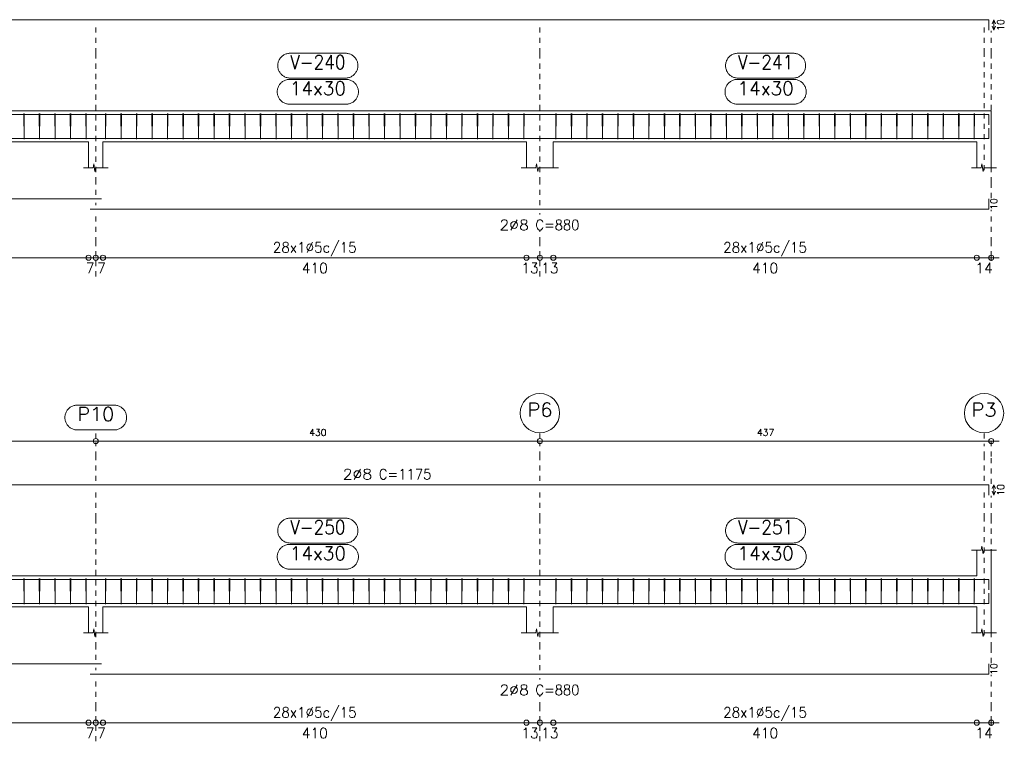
# Model space of a CAD drawing. Header units: millimetres. Extents: x -80 to 444, y 0 to 170.
# Tile 111 of 133: x 324 to 343, y 30 to 44. Entities that reach past the tile are written whole.
import ezdxf
from ezdxf.enums import TextEntityAlignment as Align

# ---------------------------------------------------------------- set-up
doc = ezdxf.new("R2010")
doc.units = ezdxf.units.MM
doc.linetypes.add('CYPE_PUNTO', pattern=[0.075, 0, -0.075])
for name, color, linetype, lineweight in [('ARM_COMPRIMENTOS', 3, 'Continuous', 0), ('ARM_DENTRO_VIGA', 4, 'Continuous', 15), ('ARM_ESTRIBOS', 3, 'Continuous', 0), ('ARM_TEXTOS', 3, 'Continuous', 0), ('COT_COTAS', 3, 'Continuous', 0), ('COT_EST', 3, 'Continuous', 0), ('COT_LIN_APOIOS', 2, 'CYPE_PUNTO', 0), ('COT_LIN_AUX_COTA', 2, 'CYPE_PUNTO', 0), ('REF_NOME', 3, 'Continuous', 0), ('REF_REFERENCIA', 3, 'Continuous', 0), ('SEC_CONTORNOS', 2, 'Continuous', 9), ('TEXTO_REF_NOME', 3, 'Continuous', 0), ('TEXTO_REF_REFERENCIA', 3, 'Continuous', 0), ('TXT_COMP', 3, 'Continuous', 0), ('TXT_EST', 3, 'Continuous', 0)]:
    doc.layers.add(name, color=color, linetype=linetype, lineweight=lineweight)
doc.styles.add('CYPETXT', font='romans', dxfattribs={"height": 0.2})

msp = doc.modelspace()

# ---------------------------------------------------------------- linework, layer by layer
at = {"layer": 'ARM_COMPRIMENTOS'}
for p, q in [((343.088, 44.4341), (343.058, 44.3591)), ((343.088, 44.4341), (343.118, 44.3591)), ((343.088, 44.4341), (343.088, 44.2341)), ((343.088, 44.2341), (343.058, 44.3091)), ((343.088, 44.2341), (343.118, 44.3091)), ((343.088, 35.4341), (343.058, 35.3591)), ((343.088, 35.2341), (343.058, 35.3091)), ((343.088, 35.4341), (343.118, 35.3591)), ((343.088, 35.4341), (343.088, 35.2341)), ((343.088, 35.2341), (343.118, 35.3091))]:
    msp.add_line(p, q, dxfattribs=at)
at = {"layer": 'ARM_DENTRO_VIGA'}
for points in [[(319.688, 44.4341), (342.988, 44.4341), (342.988, 44.2341)], [(319.688, 42.6026), (342.988, 42.6026), (342.988, 42.4026)], [(325.588, 42.1386), (342.988, 42.1386), (342.988, 42.3386)], [(308.408, 42.1386), (325.808, 42.1386)], [(308.408, 40.9685), (325.808, 40.9685)], [(325.588, 40.7685), (342.988, 40.7685), (342.988, 40.9685)], [(319.688, 35.4341), (342.988, 35.4341), (342.988, 35.2341)], [(319.688, 33.6026), (342.988, 33.6026), (342.988, 33.4026)], [(325.588, 33.1386), (342.988, 33.1386), (342.988, 33.3386)], [(308.408, 33.1386), (325.808, 33.1386)], [(308.408, 31.9685), (325.808, 31.9685)], [(325.588, 31.7685), (342.988, 31.7685), (342.988, 31.9685)]]:
    msp.add_lwpolyline(points, dxfattribs=at)
at = {"layer": 'ARM_ESTRIBOS'}
for points in [[(324.314, 42.5716), (324.314, 42.6206), (324.309, 42.1206), (324.304, 42.6206), (324.304, 42.5906), (324.304, 42.5416)], [(324.614, 42.5716), (324.614, 42.6206), (324.609, 42.1206), (324.604, 42.6206), (324.604, 42.5906), (324.604, 42.5416)], [(324.914, 42.5716), (324.914, 42.6206), (324.909, 42.1206), (324.904, 42.6206), (324.904, 42.5906), (324.904, 42.5416)], [(325.214, 42.5716), (325.214, 42.6206), (325.209, 42.1206), (325.204, 42.6206), (325.204, 42.5906), (325.204, 42.5416)], [(325.514, 42.5716), (325.514, 42.6206), (325.509, 42.1206), (325.504, 42.6206), (325.504, 42.5906), (325.504, 42.5416)], [(325.894, 42.5716), (325.894, 42.6206), (325.889, 42.1206), (325.884, 42.6206), (325.884, 42.5906), (325.884, 42.5416)], [(326.194, 42.5716), (326.194, 42.6206), (326.189, 42.1206), (326.184, 42.6206), (326.184, 42.5906), (326.184, 42.5416)], [(326.494, 42.5716), (326.494, 42.6206), (326.489, 42.1206), (326.484, 42.6206), (326.484, 42.5906), (326.484, 42.5416)], [(326.794, 42.5716), (326.794, 42.6206), (326.789, 42.1206), (326.784, 42.6206), (326.784, 42.5906), (326.784, 42.5416)], [(327.094, 42.5716), (327.094, 42.6206), (327.089, 42.1206), (327.084, 42.6206), (327.084, 42.5906), (327.084, 42.5416)], [(327.394, 42.5716), (327.394, 42.6206), (327.389, 42.1206), (327.384, 42.6206), (327.384, 42.5906), (327.384, 42.5416)], [(327.694, 42.5716), (327.694, 42.6206), (327.689, 42.1206), (327.684, 42.6206), (327.684, 42.5906), (327.684, 42.5416)], [(327.994, 42.5716), (327.994, 42.6206), (327.989, 42.1206), (327.984, 42.6206), (327.984, 42.5906), (327.984, 42.5416)], [(328.294, 42.5716), (328.294, 42.6206), (328.289, 42.1206), (328.284, 42.6206), (328.284, 42.5906), (328.284, 42.5416)], [(328.594, 42.5716), (328.594, 42.6206), (328.589, 42.1206), (328.584, 42.6206), (328.584, 42.5906), (328.584, 42.5416)], [(328.894, 42.5716), (328.894, 42.6206), (328.889, 42.1206), (328.884, 42.6206), (328.884, 42.5906), (328.884, 42.5416)], [(329.194, 42.5716), (329.194, 42.6206), (329.189, 42.1206), (329.184, 42.6206), (329.184, 42.5906), (329.184, 42.5416)], [(329.494, 42.5716), (329.494, 42.6206), (329.489, 42.1206), (329.484, 42.6206), (329.484, 42.5906), (329.484, 42.5416)], [(329.794, 42.5716), (329.794, 42.6206), (329.789, 42.1206), (329.784, 42.6206), (329.784, 42.5906), (329.784, 42.5416)], [(330.094, 42.5716), (330.094, 42.6206), (330.089, 42.1206), (330.084, 42.6206), (330.084, 42.5906), (330.084, 42.5416)], [(330.394, 42.5716), (330.394, 42.6206), (330.389, 42.1206), (330.384, 42.6206), (330.384, 42.5906), (330.384, 42.5416)], [(330.694, 42.5716), (330.694, 42.6206), (330.689, 42.1206), (330.684, 42.6206), (330.684, 42.5906), (330.684, 42.5416)], [(330.994, 42.5716), (330.994, 42.6206), (330.989, 42.1206), (330.984, 42.6206), (330.984, 42.5906), (330.984, 42.5416)], [(331.294, 42.5716), (331.294, 42.6206), (331.289, 42.1206), (331.284, 42.6206), (331.284, 42.5906), (331.284, 42.5416)], [(331.594, 42.5716), (331.594, 42.6206), (331.589, 42.1206), (331.584, 42.6206), (331.584, 42.5906), (331.584, 42.5416)], [(331.894, 42.5716), (331.894, 42.6206), (331.889, 42.1206), (331.884, 42.6206), (331.884, 42.5906), (331.884, 42.5416)], [(332.194, 42.5716), (332.194, 42.6206), (332.189, 42.1206), (332.184, 42.6206), (332.184, 42.5906), (332.184, 42.5416)], [(332.494, 42.5716), (332.494, 42.6206), (332.489, 42.1206), (332.484, 42.6206), (332.484, 42.5906), (332.484, 42.5416)], [(332.794, 42.5716), (332.794, 42.6206), (332.789, 42.1206), (332.784, 42.6206), (332.784, 42.5906), (332.784, 42.5416)], [(333.094, 42.5716), (333.094, 42.6206), (333.089, 42.1206), (333.084, 42.6206), (333.084, 42.5906), (333.084, 42.5416)], [(333.394, 42.5716), (333.394, 42.6206), (333.389, 42.1206), (333.384, 42.6206), (333.384, 42.5906), (333.384, 42.5416)], [(333.694, 42.5716), (333.694, 42.6206), (333.689, 42.1206), (333.684, 42.6206), (333.684, 42.5906), (333.684, 42.5416)], [(333.994, 42.5716), (333.994, 42.6206), (333.989, 42.1206), (333.984, 42.6206), (333.984, 42.5906), (333.984, 42.5416)], [(334.614, 42.5716), (334.614, 42.6206), (334.609, 42.1206), (334.604, 42.6206), (334.604, 42.5906), (334.604, 42.5416)], [(334.914, 42.5716), (334.914, 42.6206), (334.909, 42.1206), (334.904, 42.6206), (334.904, 42.5906), (334.904, 42.5416)], [(335.214, 42.5716), (335.214, 42.6206), (335.209, 42.1206), (335.204, 42.6206), (335.204, 42.5906), (335.204, 42.5416)], [(335.514, 42.5716), (335.514, 42.6206), (335.509, 42.1206), (335.504, 42.6206), (335.504, 42.5906), (335.504, 42.5416)], [(335.814, 42.5716), (335.814, 42.6206), (335.809, 42.1206), (335.804, 42.6206), (335.804, 42.5906), (335.804, 42.5416)], [(336.114, 42.5716), (336.114, 42.6206), (336.109, 42.1206), (336.104, 42.6206), (336.104, 42.5906), (336.104, 42.5416)], [(336.414, 42.5716), (336.414, 42.6206), (336.409, 42.1206), (336.404, 42.6206), (336.404, 42.5906), (336.404, 42.5416)], [(336.714, 42.5716), (336.714, 42.6206), (336.709, 42.1206), (336.704, 42.6206), (336.704, 42.5906), (336.704, 42.5416)], [(337.014, 42.5716), (337.014, 42.6206), (337.009, 42.1206), (337.004, 42.6206), (337.004, 42.5906), (337.004, 42.5416)], [(337.314, 42.5716), (337.314, 42.6206), (337.309, 42.1206), (337.304, 42.6206), (337.304, 42.5906), (337.304, 42.5416)], [(337.614, 42.5716), (337.614, 42.6206), (337.609, 42.1206), (337.604, 42.6206), (337.604, 42.5906), (337.604, 42.5416)], [(337.914, 42.5716), (337.914, 42.6206), (337.909, 42.1206), (337.904, 42.6206), (337.904, 42.5906), (337.904, 42.5416)], [(338.214, 42.5716), (338.214, 42.6206), (338.209, 42.1206), (338.204, 42.6206), (338.204, 42.5906), (338.204, 42.5416)], [(338.514, 42.5716), (338.514, 42.6206), (338.509, 42.1206), (338.504, 42.6206), (338.504, 42.5906), (338.504, 42.5416)], [(338.814, 42.5716), (338.814, 42.6206), (338.809, 42.1206), (338.804, 42.6206), (338.804, 42.5906), (338.804, 42.5416)], [(339.114, 42.5716), (339.114, 42.6206), (339.109, 42.1206), (339.104, 42.6206), (339.104, 42.5906), (339.104, 42.5416)], [(339.414, 42.5716), (339.414, 42.6206), (339.409, 42.1206), (339.404, 42.6206), (339.404, 42.5906), (339.404, 42.5416)], [(339.714, 42.5716), (339.714, 42.6206), (339.709, 42.1206), (339.704, 42.6206), (339.704, 42.5906), (339.704, 42.5416)], [(340.014, 42.5716), (340.014, 42.6206), (340.009, 42.1206), (340.004, 42.6206), (340.004, 42.5906), (340.004, 42.5416)], [(340.314, 42.5716), (340.314, 42.6206), (340.309, 42.1206), (340.304, 42.6206), (340.304, 42.5906), (340.304, 42.5416)], [(340.614, 42.5716), (340.614, 42.6206), (340.609, 42.1206), (340.604, 42.6206), (340.604, 42.5906), (340.604, 42.5416)], [(340.914, 42.5716), (340.914, 42.6206), (340.909, 42.1206), (340.904, 42.6206), (340.904, 42.5906), (340.904, 42.5416)], [(341.214, 42.5716), (341.214, 42.6206), (341.209, 42.1206), (341.204, 42.6206), (341.204, 42.5906), (341.204, 42.5416)], [(341.514, 42.5716), (341.514, 42.6206), (341.509, 42.1206), (341.504, 42.6206), (341.504, 42.5906), (341.504, 42.5416)], [(341.814, 42.5716), (341.814, 42.6206), (341.809, 42.1206), (341.804, 42.6206), (341.804, 42.5906), (341.804, 42.5416)], [(342.114, 42.5716), (342.114, 42.6206), (342.109, 42.1206), (342.104, 42.6206), (342.104, 42.5906), (342.104, 42.5416)], [(342.414, 42.5716), (342.414, 42.6206), (342.409, 42.1206), (342.404, 42.6206), (342.404, 42.5906), (342.404, 42.5416)], [(342.714, 42.5716), (342.714, 42.6206), (342.709, 42.1206), (342.704, 42.6206), (342.704, 42.5906), (342.704, 42.5416)], [(324.314, 33.5716), (324.314, 33.6206), (324.309, 33.1206), (324.304, 33.6206), (324.304, 33.5906), (324.304, 33.5416)], [(324.614, 33.5716), (324.614, 33.6206), (324.609, 33.1206), (324.604, 33.6206), (324.604, 33.5906), (324.604, 33.5416)], [(324.914, 33.5716), (324.914, 33.6206), (324.909, 33.1206), (324.904, 33.6206), (324.904, 33.5906), (324.904, 33.5416)], [(325.214, 33.5716), (325.214, 33.6206), (325.209, 33.1206), (325.204, 33.6206), (325.204, 33.5906), (325.204, 33.5416)], [(325.514, 33.5716), (325.514, 33.6206), (325.509, 33.1206), (325.504, 33.6206), (325.504, 33.5906), (325.504, 33.5416)], [(325.894, 33.5716), (325.894, 33.6206), (325.889, 33.1206), (325.884, 33.6206), (325.884, 33.5906), (325.884, 33.5416)], [(326.194, 33.5716), (326.194, 33.6206), (326.189, 33.1206), (326.184, 33.6206), (326.184, 33.5906), (326.184, 33.5416)], [(326.494, 33.5716), (326.494, 33.6206), (326.489, 33.1206), (326.484, 33.6206), (326.484, 33.5906), (326.484, 33.5416)], [(326.794, 33.5716), (326.794, 33.6206), (326.789, 33.1206), (326.784, 33.6206), (326.784, 33.5906), (326.784, 33.5416)], [(327.094, 33.5716), (327.094, 33.6206), (327.089, 33.1206), (327.084, 33.6206), (327.084, 33.5906), (327.084, 33.5416)], [(327.394, 33.5716), (327.394, 33.6206), (327.389, 33.1206), (327.384, 33.6206), (327.384, 33.5906), (327.384, 33.5416)], [(327.694, 33.5716), (327.694, 33.6206), (327.689, 33.1206), (327.684, 33.6206), (327.684, 33.5906), (327.684, 33.5416)], [(327.994, 33.5716), (327.994, 33.6206), (327.989, 33.1206), (327.984, 33.6206), (327.984, 33.5906), (327.984, 33.5416)], [(328.294, 33.5716), (328.294, 33.6206), (328.289, 33.1206), (328.284, 33.6206), (328.284, 33.5906), (328.284, 33.5416)], [(328.594, 33.5716), (328.594, 33.6206), (328.589, 33.1206), (328.584, 33.6206), (328.584, 33.5906), (328.584, 33.5416)], [(328.894, 33.5716), (328.894, 33.6206), (328.889, 33.1206), (328.884, 33.6206), (328.884, 33.5906), (328.884, 33.5416)], [(329.194, 33.5716), (329.194, 33.6206), (329.189, 33.1206), (329.184, 33.6206), (329.184, 33.5906), (329.184, 33.5416)], [(329.494, 33.5716), (329.494, 33.6206), (329.489, 33.1206), (329.484, 33.6206), (329.484, 33.5906), (329.484, 33.5416)], [(329.794, 33.5716), (329.794, 33.6206), (329.789, 33.1206), (329.784, 33.6206), (329.784, 33.5906), (329.784, 33.5416)], [(330.094, 33.5716), (330.094, 33.6206), (330.089, 33.1206), (330.084, 33.6206), (330.084, 33.5906), (330.084, 33.5416)], [(330.394, 33.5716), (330.394, 33.6206), (330.389, 33.1206), (330.384, 33.6206), (330.384, 33.5906), (330.384, 33.5416)], [(330.694, 33.5716), (330.694, 33.6206), (330.689, 33.1206), (330.684, 33.6206), (330.684, 33.5906), (330.684, 33.5416)], [(330.994, 33.5716), (330.994, 33.6206), (330.989, 33.1206), (330.984, 33.6206), (330.984, 33.5906), (330.984, 33.5416)], [(331.294, 33.5716), (331.294, 33.6206), (331.289, 33.1206), (331.284, 33.6206), (331.284, 33.5906), (331.284, 33.5416)], [(331.594, 33.5716), (331.594, 33.6206), (331.589, 33.1206), (331.584, 33.6206), (331.584, 33.5906), (331.584, 33.5416)], [(331.894, 33.5716), (331.894, 33.6206), (331.889, 33.1206), (331.884, 33.6206), (331.884, 33.5906), (331.884, 33.5416)], [(332.194, 33.5716), (332.194, 33.6206), (332.189, 33.1206), (332.184, 33.6206), (332.184, 33.5906), (332.184, 33.5416)], [(332.494, 33.5716), (332.494, 33.6206), (332.489, 33.1206), (332.484, 33.6206), (332.484, 33.5906), (332.484, 33.5416)], [(332.794, 33.5716), (332.794, 33.6206), (332.789, 33.1206), (332.784, 33.6206), (332.784, 33.5906), (332.784, 33.5416)], [(333.094, 33.5716), (333.094, 33.6206), (333.089, 33.1206), (333.084, 33.6206), (333.084, 33.5906), (333.084, 33.5416)], [(333.394, 33.5716), (333.394, 33.6206), (333.389, 33.1206), (333.384, 33.6206), (333.384, 33.5906), (333.384, 33.5416)], [(333.694, 33.5716), (333.694, 33.6206), (333.689, 33.1206), (333.684, 33.6206), (333.684, 33.5906), (333.684, 33.5416)], [(333.994, 33.5716), (333.994, 33.6206), (333.989, 33.1206), (333.984, 33.6206), (333.984, 33.5906), (333.984, 33.5416)], [(334.614, 33.5716), (334.614, 33.6206), (334.609, 33.1206), (334.604, 33.6206), (334.604, 33.5906), (334.604, 33.5416)], [(334.914, 33.5716), (334.914, 33.6206), (334.909, 33.1206), (334.904, 33.6206), (334.904, 33.5906), (334.904, 33.5416)], [(335.214, 33.5716), (335.214, 33.6206), (335.209, 33.1206), (335.204, 33.6206), (335.204, 33.5906), (335.204, 33.5416)], [(335.514, 33.5716), (335.514, 33.6206), (335.509, 33.1206), (335.504, 33.6206), (335.504, 33.5906), (335.504, 33.5416)], [(335.814, 33.5716), (335.814, 33.6206), (335.809, 33.1206), (335.804, 33.6206), (335.804, 33.5906), (335.804, 33.5416)], [(336.114, 33.5716), (336.114, 33.6206), (336.109, 33.1206), (336.104, 33.6206), (336.104, 33.5906), (336.104, 33.5416)], [(336.414, 33.5716), (336.414, 33.6206), (336.409, 33.1206), (336.404, 33.6206), (336.404, 33.5906), (336.404, 33.5416)], [(336.714, 33.5716), (336.714, 33.6206), (336.709, 33.1206), (336.704, 33.6206), (336.704, 33.5906), (336.704, 33.5416)], [(337.014, 33.5716), (337.014, 33.6206), (337.009, 33.1206), (337.004, 33.6206), (337.004, 33.5906), (337.004, 33.5416)], [(337.314, 33.5716), (337.314, 33.6206), (337.309, 33.1206), (337.304, 33.6206), (337.304, 33.5906), (337.304, 33.5416)], [(337.614, 33.5716), (337.614, 33.6206), (337.609, 33.1206), (337.604, 33.6206), (337.604, 33.5906), (337.604, 33.5416)], [(337.914, 33.5716), (337.914, 33.6206), (337.909, 33.1206), (337.904, 33.6206), (337.904, 33.5906), (337.904, 33.5416)], [(338.214, 33.5716), (338.214, 33.6206), (338.209, 33.1206), (338.204, 33.6206), (338.204, 33.5906), (338.204, 33.5416)], [(338.514, 33.5716), (338.514, 33.6206), (338.509, 33.1206), (338.504, 33.6206), (338.504, 33.5906), (338.504, 33.5416)], [(338.814, 33.5716), (338.814, 33.6206), (338.809, 33.1206), (338.804, 33.6206), (338.804, 33.5906), (338.804, 33.5416)], [(339.114, 33.5716), (339.114, 33.6206), (339.109, 33.1206), (339.104, 33.6206), (339.104, 33.5906), (339.104, 33.5416)], [(339.414, 33.5716), (339.414, 33.6206), (339.409, 33.1206), (339.404, 33.6206), (339.404, 33.5906), (339.404, 33.5416)], [(339.714, 33.5716), (339.714, 33.6206), (339.709, 33.1206), (339.704, 33.6206), (339.704, 33.5906), (339.704, 33.5416)], [(340.014, 33.5716), (340.014, 33.6206), (340.009, 33.1206), (340.004, 33.6206), (340.004, 33.5906), (340.004, 33.5416)], [(340.314, 33.5716), (340.314, 33.6206), (340.309, 33.1206), (340.304, 33.6206), (340.304, 33.5906), (340.304, 33.5416)], [(340.614, 33.5716), (340.614, 33.6206), (340.609, 33.1206), (340.604, 33.6206), (340.604, 33.5906), (340.604, 33.5416)], [(340.914, 33.5716), (340.914, 33.6206), (340.909, 33.1206), (340.904, 33.6206), (340.904, 33.5906), (340.904, 33.5416)], [(341.214, 33.5716), (341.214, 33.6206), (341.209, 33.1206), (341.204, 33.6206), (341.204, 33.5906), (341.204, 33.5416)], [(341.514, 33.5716), (341.514, 33.6206), (341.509, 33.1206), (341.504, 33.6206), (341.504, 33.5906), (341.504, 33.5416)], [(341.814, 33.5716), (341.814, 33.6206), (341.809, 33.1206), (341.804, 33.6206), (341.804, 33.5906), (341.804, 33.5416)], [(342.114, 33.5716), (342.114, 33.6206), (342.109, 33.1206), (342.104, 33.6206), (342.104, 33.5906), (342.104, 33.5416)], [(342.414, 33.5716), (342.414, 33.6206), (342.409, 33.1206), (342.404, 33.6206), (342.404, 33.5906), (342.404, 33.5416)], [(342.714, 33.5716), (342.714, 33.6206), (342.709, 33.1206), (342.704, 33.6206), (342.704, 33.5906), (342.704, 33.5416)]]:
    msp.add_lwpolyline(points, dxfattribs=at)
at = {"layer": 'COT_COTAS'}
msp.add_lwpolyline([(273.808, 36.2791), (282.698, 36.2791), (291.298, 36.2791), (299.898, 36.2791), (308.498, 36.2791), (317.098, 36.2791), (325.698, 36.2791), (334.298, 36.2791), (343.188, 36.2791)], dxfattribs=at)
for centre in [(325.698, 36.2791), (334.298, 36.2791), (343.038, 36.2791)]:
    msp.add_circle(centre, 0.05, dxfattribs=at)
at = {"layer": 'COT_EST'}
for points in [[(317.358, 39.8285), (325.558, 39.8285), (325.698, 39.8285), (325.838, 39.8285), (334.038, 39.8285), (334.298, 39.8285), (334.558, 39.8285), (342.758, 39.8285), (343.188, 39.8285)], [(317.358, 30.8285), (325.558, 30.8285), (325.698, 30.8285), (325.838, 30.8285), (334.038, 30.8285), (334.298, 30.8285), (334.558, 30.8285), (342.758, 30.8285), (343.188, 30.8285)]]:
    msp.add_lwpolyline(points, dxfattribs=at)
for centre in [(325.558, 39.8285), (325.698, 39.8285), (325.838, 39.8285), (334.038, 39.8285), (334.298, 39.8285), (334.558, 39.8285), (342.758, 39.8285), (343.038, 39.8285), (325.558, 30.8285), (325.698, 30.8285), (325.838, 30.8285), (334.038, 30.8285), (334.298, 30.8285), (334.558, 30.8285), (342.758, 30.8285), (343.038, 30.8285)]:
    msp.add_circle(centre, 0.05, dxfattribs=at)
at = {"layer": 'COT_LIN_APOIOS'}
for p, q in [((325.698, 40.8435), (325.698, 40.8935)), ((334.298, 40.6635), (334.298, 40.6935)), ((325.698, 39.4685), (325.698, 39.8035)), ((334.298, 39.4685), (334.298, 39.8035)), ((325.698, 31.8435), (325.698, 31.8935)), ((334.298, 31.6635), (334.298, 31.6935)), ((325.698, 30.4685), (325.698, 30.8035)), ((334.298, 30.4685), (334.298, 30.8035))]:
    msp.add_line(p, q, dxfattribs=at)
for points in [[(325.698, 41.0435), (325.698, 41.2868), (325.698, 43.7866), (325.698, 44.3591)], [(334.298, 40.8435), (334.298, 41.2868), (334.298, 43.7866), (334.298, 44.3591)], [(343.038, 40.9835), (343.038, 41.2868), (343.038, 43.7866), (343.038, 44.2191)], [(325.698, 39.8535), (325.698, 40.1285), (325.698, 40.6935)], [(343.038, 39.7685), (343.038, 39.8035), (343.038, 39.8535), (343.038, 40.1285), (343.038, 40.7535)], [(334.298, 39.8535), (334.298, 40.1285), (334.298, 40.3635)], [(325.698, 35.5091), (325.698, 35.9791), (325.698, 36.2541)], [(334.298, 35.5091), (334.298, 35.9791), (334.298, 36.2541)], [(343.038, 35.4491), (343.038, 35.9791), (343.038, 36.2541), (343.038, 36.2791)], [(325.698, 32.0435), (325.698, 32.2868), (325.698, 34.7866), (325.698, 35.3591)], [(334.298, 31.8435), (334.298, 32.2868), (334.298, 34.7866), (334.298, 35.3591)], [(343.038, 31.9835), (343.038, 32.2868), (343.038, 34.7866), (343.038, 35.2191)], [(325.698, 30.8535), (325.698, 31.1285), (325.698, 31.6935)], [(343.038, 30.7685), (343.038, 30.8035), (343.038, 30.8535), (343.038, 31.1285), (343.038, 31.7535)], [(334.298, 30.8535), (334.298, 31.1285), (334.298, 31.3635)]]:
    msp.add_lwpolyline(points, dxfattribs=at)
at = {"layer": 'COT_LIN_AUX_COTA'}
for p, q in [((325.698, 36.3291), (325.698, 36.4953)), ((334.298, 36.3291), (334.298, 36.4391)), ((342.898, 36.3291), (342.898, 36.4391))]:
    msp.add_line(p, q, dxfattribs=at)
for points in [[(342.898, 41.5206), (342.898, 43.7866), (342.898, 44.3591)], [(342.898, 35.5091), (342.898, 35.9791), (342.898, 36.2291)], [(342.898, 32.5206), (342.898, 34.7866), (342.898, 35.3591)]]:
    msp.add_lwpolyline(points, dxfattribs=at)
at = {"layer": 'REF_NOME'}
for points in [[(330.534, 43.7866), (330.55, 43.7861), (330.566, 43.7845), (330.5818, 43.7818), (330.5974, 43.7781), (330.6127, 43.7733), (330.6277, 43.7676), (330.6422, 43.7608), (330.6563, 43.7531), (330.6698, 43.7445), (330.6827, 43.7349), (330.695, 43.7246), (330.7065, 43.7134), (330.7173, 43.7015), (330.7272, 43.689), (330.7363, 43.6757), (330.7445, 43.6619), (330.7517, 43.6476), (330.758, 43.6329), (330.7632, 43.6177), (330.7675, 43.6022), (330.7707, 43.5865), (330.7728, 43.5706), (330.7739, 43.5546), (330.7739, 43.5386), (330.7728, 43.5226), (330.7707, 43.5067), (330.7675, 43.491), (330.7632, 43.4755), (330.758, 43.4603), (330.7517, 43.4456), (330.7445, 43.4313), (330.7363, 43.4175), (330.7272, 43.4042), (330.7173, 43.3916), (330.7065, 43.3798), (330.695, 43.3686), (330.6827, 43.3582), (330.6698, 43.3487), (330.6563, 43.3401), (330.6422, 43.3324), (330.6277, 43.3256), (330.6127, 43.3199), (330.5974, 43.3151), (330.5818, 43.3114), (330.566, 43.3087), (330.55, 43.3071), (330.534, 43.3066), (329.462, 43.3066), (329.446, 43.3071), (329.43, 43.3087), (329.4142, 43.3114), (329.3986, 43.3151), (329.3833, 43.3199), (329.3683, 43.3256), (329.3538, 43.3324), (329.3397, 43.3401), (329.3262, 43.3487), (329.3133, 43.3582), (329.301, 43.3686), (329.2895, 43.3798), (329.2787, 43.3916), (329.2688, 43.4042), (329.2597, 43.4175), (329.2515, 43.4313), (329.2443, 43.4456), (329.238, 43.4603), (329.2328, 43.4755), (329.2285, 43.491), (329.2253, 43.5067), (329.2232, 43.5226), (329.2221, 43.5386), (329.2221, 43.5546), (329.2232, 43.5706), (329.2253, 43.5865), (329.2285, 43.6022), (329.2328, 43.6177), (329.238, 43.6329), (329.2443, 43.6476), (329.2515, 43.6619), (329.2597, 43.6757), (329.2688, 43.689), (329.2787, 43.7015), (329.2895, 43.7134), (329.301, 43.7246), (329.3133, 43.7349), (329.3262, 43.7445), (329.3397, 43.7531), (329.3538, 43.7608), (329.3683, 43.7676), (329.3833, 43.7733), (329.3986, 43.7781), (329.4142, 43.7818), (329.43, 43.7845), (329.446, 43.7861), (329.462, 43.7866), (330.534, 43.7866)], [(339.204, 43.7866), (339.22, 43.7861), (339.236, 43.7845), (339.2518, 43.7818), (339.2674, 43.7781), (339.2827, 43.7733), (339.2977, 43.7676), (339.3122, 43.7608), (339.3263, 43.7531), (339.3398, 43.7445), (339.3527, 43.7349), (339.365, 43.7246), (339.3765, 43.7134), (339.3873, 43.7015), (339.3972, 43.689), (339.4063, 43.6757), (339.4145, 43.6619), (339.4217, 43.6476), (339.428, 43.6329), (339.4332, 43.6177), (339.4375, 43.6022), (339.4407, 43.5865), (339.4428, 43.5706), (339.4439, 43.5546), (339.4439, 43.5386), (339.4428, 43.5226), (339.4407, 43.5067), (339.4375, 43.491), (339.4332, 43.4755), (339.428, 43.4603), (339.4217, 43.4456), (339.4145, 43.4313), (339.4063, 43.4175), (339.3972, 43.4042), (339.3873, 43.3916), (339.3765, 43.3798), (339.365, 43.3686), (339.3527, 43.3582), (339.3398, 43.3487), (339.3263, 43.3401), (339.3122, 43.3324), (339.2977, 43.3256), (339.2827, 43.3199), (339.2674, 43.3151), (339.2518, 43.3114), (339.236, 43.3087), (339.22, 43.3071), (339.204, 43.3066), (338.132, 43.3066), (338.116, 43.3071), (338.1, 43.3087), (338.0842, 43.3114), (338.0686, 43.3151), (338.0533, 43.3199), (338.0383, 43.3256), (338.0238, 43.3324), (338.0097, 43.3401), (337.9962, 43.3487), (337.9833, 43.3582), (337.971, 43.3686), (337.9595, 43.3798), (337.9487, 43.3916), (337.9388, 43.4042), (337.9297, 43.4175), (337.9215, 43.4313), (337.9143, 43.4456), (337.908, 43.4603), (337.9028, 43.4755), (337.8985, 43.491), (337.8953, 43.5067), (337.8932, 43.5226), (337.8921, 43.5386), (337.8921, 43.5546), (337.8932, 43.5706), (337.8953, 43.5865), (337.8985, 43.6022), (337.9028, 43.6177), (337.908, 43.6329), (337.9143, 43.6476), (337.9215, 43.6619), (337.9297, 43.6757), (337.9388, 43.689), (337.9487, 43.7015), (337.9595, 43.7134), (337.971, 43.7246), (337.9833, 43.7349), (337.9962, 43.7445), (338.0097, 43.7531), (338.0238, 43.7608), (338.0383, 43.7676), (338.0533, 43.7733), (338.0686, 43.7781), (338.0842, 43.7818), (338.1, 43.7845), (338.116, 43.7861), (338.132, 43.7866), (339.204, 43.7866)], [(330.544, 43.2806), (330.56, 43.2801), (330.576, 43.2785), (330.5918, 43.2758), (330.6074, 43.2721), (330.6227, 43.2673), (330.6377, 43.2616), (330.6522, 43.2548), (330.6663, 43.2471), (330.6798, 43.2385), (330.6927, 43.2289), (330.705, 43.2186), (330.7165, 43.2074), (330.7273, 43.1955), (330.7372, 43.183), (330.7463, 43.1697), (330.7545, 43.1559), (330.7617, 43.1416), (330.768, 43.1269), (330.7732, 43.1117), (330.7775, 43.0962), (330.7807, 43.0805), (330.7828, 43.0646), (330.7839, 43.0486), (330.7839, 43.0326), (330.7828, 43.0166), (330.7807, 43.0007), (330.7775, 42.985), (330.7732, 42.9695), (330.768, 42.9543), (330.7617, 42.9396), (330.7545, 42.9253), (330.7463, 42.9115), (330.7372, 42.8982), (330.7273, 42.8856), (330.7165, 42.8738), (330.705, 42.8626), (330.6927, 42.8522), (330.6798, 42.8427), (330.6663, 42.8341), (330.6522, 42.8264), (330.6377, 42.8196), (330.6227, 42.8139), (330.6074, 42.8091), (330.5918, 42.8054), (330.576, 42.8027), (330.56, 42.8011), (330.544, 42.8006), (329.452, 42.8006), (329.436, 42.8011), (329.42, 42.8027), (329.4042, 42.8054), (329.3886, 42.8091), (329.3733, 42.8139), (329.3583, 42.8196), (329.3438, 42.8264), (329.3297, 42.8341), (329.3162, 42.8427), (329.3033, 42.8522), (329.291, 42.8626), (329.2795, 42.8738), (329.2687, 42.8856), (329.2588, 42.8982), (329.2497, 42.9115), (329.2415, 42.9253), (329.2343, 42.9396), (329.228, 42.9543), (329.2228, 42.9695), (329.2185, 42.985), (329.2153, 43.0007), (329.2132, 43.0166), (329.2121, 43.0326), (329.2121, 43.0486), (329.2132, 43.0646), (329.2153, 43.0805), (329.2185, 43.0962), (329.2228, 43.1117), (329.228, 43.1269), (329.2343, 43.1416), (329.2415, 43.1559), (329.2497, 43.1697), (329.2588, 43.183), (329.2687, 43.1955), (329.2795, 43.2074), (329.291, 43.2186), (329.3033, 43.2289), (329.3162, 43.2385), (329.3297, 43.2471), (329.3438, 43.2548), (329.3583, 43.2616), (329.3733, 43.2673), (329.3886, 43.2721), (329.4042, 43.2758), (329.42, 43.2785), (329.436, 43.2801), (329.452, 43.2806), (330.544, 43.2806)], [(339.214, 43.2806), (339.23, 43.2801), (339.246, 43.2785), (339.2618, 43.2758), (339.2774, 43.2721), (339.2927, 43.2673), (339.3077, 43.2616), (339.3222, 43.2548), (339.3363, 43.2471), (339.3498, 43.2385), (339.3627, 43.2289), (339.375, 43.2186), (339.3865, 43.2074), (339.3973, 43.1955), (339.4072, 43.183), (339.4163, 43.1697), (339.4245, 43.1559), (339.4317, 43.1416), (339.438, 43.1269), (339.4432, 43.1117), (339.4475, 43.0962), (339.4507, 43.0805), (339.4528, 43.0646), (339.4539, 43.0486), (339.4539, 43.0326), (339.4528, 43.0166), (339.4507, 43.0007), (339.4475, 42.985), (339.4432, 42.9695), (339.438, 42.9543), (339.4317, 42.9396), (339.4245, 42.9253), (339.4163, 42.9115), (339.4072, 42.8982), (339.3973, 42.8856), (339.3865, 42.8738), (339.375, 42.8626), (339.3627, 42.8522), (339.3498, 42.8427), (339.3363, 42.8341), (339.3222, 42.8264), (339.3077, 42.8196), (339.2927, 42.8139), (339.2774, 42.8091), (339.2618, 42.8054), (339.246, 42.8027), (339.23, 42.8011), (339.214, 42.8006), (338.122, 42.8006), (338.106, 42.8011), (338.09, 42.8027), (338.0742, 42.8054), (338.0586, 42.8091), (338.0433, 42.8139), (338.0283, 42.8196), (338.0138, 42.8264), (337.9997, 42.8341), (337.9862, 42.8427), (337.9733, 42.8522), (337.961, 42.8626), (337.9495, 42.8738), (337.9387, 42.8856), (337.9288, 42.8982), (337.9197, 42.9115), (337.9115, 42.9253), (337.9043, 42.9396), (337.898, 42.9543), (337.8928, 42.9695), (337.8885, 42.985), (337.8853, 43.0007), (337.8832, 43.0166), (337.8821, 43.0326), (337.8821, 43.0486), (337.8832, 43.0646), (337.8853, 43.0805), (337.8885, 43.0962), (337.8928, 43.1117), (337.898, 43.1269), (337.9043, 43.1416), (337.9115, 43.1559), (337.9197, 43.1697), (337.9288, 43.183), (337.9387, 43.1955), (337.9495, 43.2074), (337.961, 43.2186), (337.9733, 43.2289), (337.9862, 43.2385), (337.9997, 43.2471), (338.0138, 43.2548), (338.0283, 43.2616), (338.0433, 43.2673), (338.0586, 43.2721), (338.0742, 43.2758), (338.09, 43.2785), (338.106, 43.2801), (338.122, 43.2806), (339.214, 43.2806)], [(330.534, 34.7866), (330.55, 34.7861), (330.566, 34.7845), (330.5818, 34.7818), (330.5974, 34.7781), (330.6127, 34.7733), (330.6277, 34.7676), (330.6422, 34.7608), (330.6563, 34.7531), (330.6698, 34.7445), (330.6827, 34.7349), (330.695, 34.7246), (330.7065, 34.7134), (330.7173, 34.7015), (330.7272, 34.689), (330.7363, 34.6757), (330.7445, 34.6619), (330.7517, 34.6476), (330.758, 34.6329), (330.7632, 34.6177), (330.7675, 34.6022), (330.7707, 34.5865), (330.7728, 34.5706), (330.7739, 34.5546), (330.7739, 34.5386), (330.7728, 34.5226), (330.7707, 34.5067), (330.7675, 34.491), (330.7632, 34.4755), (330.758, 34.4603), (330.7517, 34.4456), (330.7445, 34.4313), (330.7363, 34.4175), (330.7272, 34.4042), (330.7173, 34.3916), (330.7065, 34.3798), (330.695, 34.3686), (330.6827, 34.3582), (330.6698, 34.3487), (330.6563, 34.3401), (330.6422, 34.3324), (330.6277, 34.3256), (330.6127, 34.3199), (330.5974, 34.3151), (330.5818, 34.3114), (330.566, 34.3087), (330.55, 34.3071), (330.534, 34.3066), (329.462, 34.3066), (329.446, 34.3071), (329.43, 34.3087), (329.4142, 34.3114), (329.3986, 34.3151), (329.3833, 34.3199), (329.3683, 34.3256), (329.3538, 34.3324), (329.3397, 34.3401), (329.3262, 34.3487), (329.3133, 34.3582), (329.301, 34.3686), (329.2895, 34.3798), (329.2787, 34.3916), (329.2688, 34.4042), (329.2597, 34.4175), (329.2515, 34.4313), (329.2443, 34.4456), (329.238, 34.4603), (329.2328, 34.4755), (329.2285, 34.491), (329.2253, 34.5067), (329.2232, 34.5226), (329.2221, 34.5386), (329.2221, 34.5546), (329.2232, 34.5706), (329.2253, 34.5865), (329.2285, 34.6022), (329.2328, 34.6177), (329.238, 34.6329), (329.2443, 34.6476), (329.2515, 34.6619), (329.2597, 34.6757), (329.2688, 34.689), (329.2787, 34.7015), (329.2895, 34.7134), (329.301, 34.7246), (329.3133, 34.7349), (329.3262, 34.7445), (329.3397, 34.7531), (329.3538, 34.7608), (329.3683, 34.7676), (329.3833, 34.7733), (329.3986, 34.7781), (329.4142, 34.7818), (329.43, 34.7845), (329.446, 34.7861), (329.462, 34.7866), (330.534, 34.7866)], [(339.204, 34.7866), (339.22, 34.7861), (339.236, 34.7845), (339.2518, 34.7818), (339.2674, 34.7781), (339.2827, 34.7733), (339.2977, 34.7676), (339.3122, 34.7608), (339.3263, 34.7531), (339.3398, 34.7445), (339.3527, 34.7349), (339.365, 34.7246), (339.3765, 34.7134), (339.3873, 34.7015), (339.3972, 34.689), (339.4063, 34.6757), (339.4145, 34.6619), (339.4217, 34.6476), (339.428, 34.6329), (339.4332, 34.6177), (339.4375, 34.6022), (339.4407, 34.5865), (339.4428, 34.5706), (339.4439, 34.5546), (339.4439, 34.5386), (339.4428, 34.5226), (339.4407, 34.5067), (339.4375, 34.491), (339.4332, 34.4755), (339.428, 34.4603), (339.4217, 34.4456), (339.4145, 34.4313), (339.4063, 34.4175), (339.3972, 34.4042), (339.3873, 34.3916), (339.3765, 34.3798), (339.365, 34.3686), (339.3527, 34.3582), (339.3398, 34.3487), (339.3263, 34.3401), (339.3122, 34.3324), (339.2977, 34.3256), (339.2827, 34.3199), (339.2674, 34.3151), (339.2518, 34.3114), (339.236, 34.3087), (339.22, 34.3071), (339.204, 34.3066), (338.132, 34.3066), (338.116, 34.3071), (338.1, 34.3087), (338.0842, 34.3114), (338.0686, 34.3151), (338.0533, 34.3199), (338.0383, 34.3256), (338.0238, 34.3324), (338.0097, 34.3401), (337.9962, 34.3487), (337.9833, 34.3582), (337.971, 34.3686), (337.9595, 34.3798), (337.9487, 34.3916), (337.9388, 34.4042), (337.9297, 34.4175), (337.9215, 34.4313), (337.9143, 34.4456), (337.908, 34.4603), (337.9028, 34.4755), (337.8985, 34.491), (337.8953, 34.5067), (337.8932, 34.5226), (337.8921, 34.5386), (337.8921, 34.5546), (337.8932, 34.5706), (337.8953, 34.5865), (337.8985, 34.6022), (337.9028, 34.6177), (337.908, 34.6329), (337.9143, 34.6476), (337.9215, 34.6619), (337.9297, 34.6757), (337.9388, 34.689), (337.9487, 34.7015), (337.9595, 34.7134), (337.971, 34.7246), (337.9833, 34.7349), (337.9962, 34.7445), (338.0097, 34.7531), (338.0238, 34.7608), (338.0383, 34.7676), (338.0533, 34.7733), (338.0686, 34.7781), (338.0842, 34.7818), (338.1, 34.7845), (338.116, 34.7861), (338.132, 34.7866), (339.204, 34.7866)], [(330.544, 34.2806), (330.56, 34.2801), (330.576, 34.2785), (330.5918, 34.2758), (330.6074, 34.2721), (330.6227, 34.2673), (330.6377, 34.2616), (330.6522, 34.2548), (330.6663, 34.2471), (330.6798, 34.2385), (330.6927, 34.2289), (330.705, 34.2186), (330.7165, 34.2074), (330.7273, 34.1955), (330.7372, 34.183), (330.7463, 34.1697), (330.7545, 34.1559), (330.7617, 34.1416), (330.768, 34.1269), (330.7732, 34.1117), (330.7775, 34.0962), (330.7807, 34.0805), (330.7828, 34.0646), (330.7839, 34.0486), (330.7839, 34.0326), (330.7828, 34.0166), (330.7807, 34.0007), (330.7775, 33.985), (330.7732, 33.9695), (330.768, 33.9543), (330.7617, 33.9396), (330.7545, 33.9253), (330.7463, 33.9115), (330.7372, 33.8982), (330.7273, 33.8856), (330.7165, 33.8738), (330.705, 33.8626), (330.6927, 33.8522), (330.6798, 33.8427), (330.6663, 33.8341), (330.6522, 33.8264), (330.6377, 33.8196), (330.6227, 33.8139), (330.6074, 33.8091), (330.5918, 33.8054), (330.576, 33.8027), (330.56, 33.8011), (330.544, 33.8006), (329.452, 33.8006), (329.436, 33.8011), (329.42, 33.8027), (329.4042, 33.8054), (329.3886, 33.8091), (329.3733, 33.8139), (329.3583, 33.8196), (329.3438, 33.8264), (329.3297, 33.8341), (329.3162, 33.8427), (329.3033, 33.8522), (329.291, 33.8626), (329.2795, 33.8738), (329.2687, 33.8856), (329.2588, 33.8982), (329.2497, 33.9115), (329.2415, 33.9253), (329.2343, 33.9396), (329.228, 33.9543), (329.2228, 33.9695), (329.2185, 33.985), (329.2153, 34.0007), (329.2132, 34.0166), (329.2121, 34.0326), (329.2121, 34.0486), (329.2132, 34.0646), (329.2153, 34.0805), (329.2185, 34.0962), (329.2228, 34.1117), (329.228, 34.1269), (329.2343, 34.1416), (329.2415, 34.1559), (329.2497, 34.1697), (329.2588, 34.183), (329.2687, 34.1955), (329.2795, 34.2074), (329.291, 34.2186), (329.3033, 34.2289), (329.3162, 34.2385), (329.3297, 34.2471), (329.3438, 34.2548), (329.3583, 34.2616), (329.3733, 34.2673), (329.3886, 34.2721), (329.4042, 34.2758), (329.42, 34.2785), (329.436, 34.2801), (329.452, 34.2806), (330.544, 34.2806)], [(339.214, 34.2806), (339.23, 34.2801), (339.246, 34.2785), (339.2618, 34.2758), (339.2774, 34.2721), (339.2927, 34.2673), (339.3077, 34.2616), (339.3222, 34.2548), (339.3363, 34.2471), (339.3498, 34.2385), (339.3627, 34.2289), (339.375, 34.2186), (339.3865, 34.2074), (339.3973, 34.1955), (339.4072, 34.183), (339.4163, 34.1697), (339.4245, 34.1559), (339.4317, 34.1416), (339.438, 34.1269), (339.4432, 34.1117), (339.4475, 34.0962), (339.4507, 34.0805), (339.4528, 34.0646), (339.4539, 34.0486), (339.4539, 34.0326), (339.4528, 34.0166), (339.4507, 34.0007), (339.4475, 33.985), (339.4432, 33.9695), (339.438, 33.9543), (339.4317, 33.9396), (339.4245, 33.9253), (339.4163, 33.9115), (339.4072, 33.8982), (339.3973, 33.8856), (339.3865, 33.8738), (339.375, 33.8626), (339.3627, 33.8522), (339.3498, 33.8427), (339.3363, 33.8341), (339.3222, 33.8264), (339.3077, 33.8196), (339.2927, 33.8139), (339.2774, 33.8091), (339.2618, 33.8054), (339.246, 33.8027), (339.23, 33.8011), (339.214, 33.8006), (338.122, 33.8006), (338.106, 33.8011), (338.09, 33.8027), (338.0742, 33.8054), (338.0586, 33.8091), (338.0433, 33.8139), (338.0283, 33.8196), (338.0138, 33.8264), (337.9997, 33.8341), (337.9862, 33.8427), (337.9733, 33.8522), (337.961, 33.8626), (337.9495, 33.8738), (337.9387, 33.8856), (337.9288, 33.8982), (337.9197, 33.9115), (337.9115, 33.9253), (337.9043, 33.9396), (337.898, 33.9543), (337.8928, 33.9695), (337.8885, 33.985), (337.8853, 34.0007), (337.8832, 34.0166), (337.8821, 34.0326), (337.8821, 34.0486), (337.8832, 34.0646), (337.8853, 34.0805), (337.8885, 34.0962), (337.8928, 34.1117), (337.898, 34.1269), (337.9043, 34.1416), (337.9115, 34.1559), (337.9197, 34.1697), (337.9288, 34.183), (337.9387, 34.1955), (337.9495, 34.2074), (337.961, 34.2186), (337.9733, 34.2289), (337.9862, 34.2385), (337.9997, 34.2471), (338.0138, 34.2548), (338.0283, 34.2616), (338.0433, 34.2673), (338.0586, 34.2721), (338.0742, 34.2758), (338.09, 34.2785), (338.106, 34.2801), (338.122, 34.2806), (339.214, 34.2806)]]:
    msp.add_lwpolyline(points, close=True, dxfattribs=at)
at = {"layer": 'REF_REFERENCIA'}
msp.add_lwpolyline([(326.056, 36.9753), (326.072, 36.9747), (326.088, 36.9731), (326.1038, 36.9705), (326.1194, 36.9668), (326.1347, 36.962), (326.1497, 36.9562), (326.1642, 36.9495), (326.1783, 36.9418), (326.1918, 36.9331), (326.2047, 36.9236), (326.217, 36.9133), (326.2285, 36.9021), (326.2393, 36.8902), (326.2492, 36.8776), (326.2583, 36.8644), (326.2665, 36.8506), (326.2737, 36.8363), (326.28, 36.8215), (326.2852, 36.8064), (326.2895, 36.7909), (326.2927, 36.7752), (326.2948, 36.7593), (326.2959, 36.7433), (326.2959, 36.7273), (326.2948, 36.7113), (326.2927, 36.6954), (326.2895, 36.6796), (326.2852, 36.6642), (326.28, 36.649), (326.2737, 36.6343), (326.2665, 36.6199), (326.2583, 36.6061), (326.2492, 36.5929), (326.2393, 36.5803), (326.2285, 36.5684), (326.217, 36.5573), (326.2047, 36.5469), (326.1918, 36.5374), (326.1783, 36.5288), (326.1642, 36.5211), (326.1497, 36.5143), (326.1347, 36.5086), (326.1194, 36.5038), (326.1038, 36.5001), (326.088, 36.4974), (326.072, 36.4958), (326.056, 36.4953), (325.34, 36.4953), (325.324, 36.4958), (325.308, 36.4974), (325.2922, 36.5001), (325.2766, 36.5038), (325.2613, 36.5086), (325.2463, 36.5143), (325.2318, 36.5211), (325.2177, 36.5288), (325.2042, 36.5374), (325.1913, 36.5469), (325.179, 36.5573), (325.1675, 36.5684), (325.1567, 36.5803), (325.1468, 36.5929), (325.1377, 36.6061), (325.1295, 36.6199), (325.1223, 36.6343), (325.116, 36.649), (325.1108, 36.6642), (325.1065, 36.6796), (325.1033, 36.6954), (325.1012, 36.7113), (325.1001, 36.7273), (325.1001, 36.7433), (325.1012, 36.7593), (325.1033, 36.7752), (325.1065, 36.7909), (325.1108, 36.8064), (325.116, 36.8215), (325.1223, 36.8363), (325.1295, 36.8506), (325.1377, 36.8644), (325.1468, 36.8776), (325.1567, 36.8902), (325.1675, 36.9021), (325.179, 36.9133), (325.1913, 36.9236), (325.2042, 36.9331), (325.2177, 36.9418), (325.2318, 36.9495), (325.2463, 36.9562), (325.2613, 36.962), (325.2766, 36.9668), (325.2922, 36.9705), (325.308, 36.9731), (325.324, 36.9747), (325.34, 36.9753), (326.056, 36.9753)], close=True, dxfattribs=at)
for centre in [(334.298, 36.8195), (342.898, 36.8195)]:
    msp.add_circle(centre, 0.3805, dxfattribs=at)
at = {"layer": 'SEC_CONTORNOS'}
for p, q in [((342.758, 42.6706), (343.038, 42.6706)), ((343.038, 42.0706), (343.038, 42.6706)), ((317.358, 42.0706), (325.558, 42.0706)), ((325.558, 41.5706), (325.558, 42.0706)), ((325.838, 42.0706), (334.038, 42.0706)), ((325.838, 41.5706), (325.838, 42.0706)), ((334.038, 41.5706), (334.038, 42.0706)), ((334.558, 42.0706), (342.758, 42.0706)), ((334.558, 41.5706), (334.558, 42.0706)), ((342.758, 41.5706), (342.758, 42.0706)), ((342.758, 33.6706), (342.758, 34.1706)), ((343.038, 33.6706), (343.038, 34.1706)), ((343.038, 33.0706), (343.038, 33.6706)), ((317.358, 33.0706), (325.558, 33.0706)), ((325.558, 32.5706), (325.558, 33.0706)), ((325.838, 33.0706), (334.038, 33.0706)), ((325.838, 32.5706), (325.838, 33.0706)), ((334.038, 32.5706), (334.038, 33.0706)), ((334.558, 33.0706), (342.758, 33.0706)), ((334.558, 32.5706), (334.558, 33.0706)), ((342.758, 32.5706), (342.758, 33.0706))]:
    msp.add_line(p, q, dxfattribs=at)
for points in [[(317.098, 42.6706), (317.358, 42.6706), (325.558, 42.6706), (325.698, 42.6706)], [(325.558, 42.6706), (325.698, 42.6706), (325.838, 42.6706)], [(325.698, 42.6706), (325.838, 42.6706), (334.038, 42.6706), (334.298, 42.6706)], [(334.038, 42.6706), (334.298, 42.6706), (334.558, 42.6706)], [(334.298, 42.6706), (334.558, 42.6706), (342.758, 42.6706), (343.038, 42.6706)], [(343.038, 41.5706), (343.038, 42.0706), (343.038, 42.6706)], [(325.458, 41.5706), (325.645, 41.5706), (325.6575, 41.6456), (325.6825, 41.4956), (325.695, 41.5706), (325.938, 41.5706)], [(333.938, 41.5706), (334.221, 41.5706), (334.2335, 41.6456), (334.2585, 41.4956), (334.271, 41.5706), (334.658, 41.5706)], [(342.658, 41.5706), (342.845, 41.5706), (342.8575, 41.6456), (342.8825, 41.4956), (342.895, 41.5706), (343.138, 41.5706)], [(342.658, 34.1706), (342.845, 34.1706), (342.8575, 34.2456), (342.8825, 34.0956), (342.895, 34.1706), (343.138, 34.1706)], [(317.098, 33.6706), (317.358, 33.6706), (325.558, 33.6706), (325.698, 33.6706)], [(325.558, 33.6706), (325.698, 33.6706), (325.838, 33.6706)], [(325.698, 33.6706), (325.838, 33.6706), (334.038, 33.6706), (334.298, 33.6706)], [(334.038, 33.6706), (334.298, 33.6706), (334.558, 33.6706)], [(334.298, 33.6706), (334.558, 33.6706), (342.758, 33.6706)], [(343.038, 32.5706), (343.038, 33.0706), (343.038, 33.6706)], [(325.458, 32.5706), (325.645, 32.5706), (325.6575, 32.6456), (325.6825, 32.4956), (325.695, 32.5706), (325.938, 32.5706)], [(333.938, 32.5706), (334.221, 32.5706), (334.2335, 32.6456), (334.2585, 32.4956), (334.271, 32.5706), (334.658, 32.5706)], [(342.658, 32.5706), (342.845, 32.5706), (342.8575, 32.6456), (342.8825, 32.4956), (342.895, 32.5706), (343.138, 32.5706)]]:
    msp.add_lwpolyline(points, dxfattribs=at)

# ---------------------------------------------------------------- texts
at = {"layer": 'ARM_COMPRIMENTOS', "style": 'CYPETXT', "width": 0.953514}
for p, p2 in [((343.288, 44.2221), (343.288, 44.4461)), ((343.1547, 40.7565), (343.1547, 40.9805)), ((343.288, 35.2221), (343.288, 35.4461)), ((343.1547, 31.7565), (343.1547, 31.9805))]:
    msp.add_text('10', height=0.13333, rotation=90, dxfattribs=at).set_placement(p, p2, align=Align.FIT)
at = {"layer": 'ARM_TEXTOS', "style": 'CYPETXT', "width": 1.06875}
for p, p2 in [((333.514, 40.3635), (334.084, 40.3635)), ((330.48, 35.5391), (331.05, 35.5391)), ((333.514, 31.3635), (334.084, 31.3635))]:
    msp.add_text('2%%c8', height=0.2, dxfattribs=at).set_placement(p, p2, align=Align.FIT)
at = {"layer": 'COT_COTAS', "style": 'CYPETXT', "width": 0.928421}
for s, p, p2 in [('430', (329.83, 36.3791), (330.166, 36.3791)), ('437', (338.5, 36.3791), (338.836, 36.3791))]:
    msp.add_text(s, height=0.13333, dxfattribs=at).set_placement(p, p2, align=Align.FIT)
at = {"layer": 'COT_EST', "style": 'CYPETXT'}
for s, width, p, p2 in [('7', 1.037647, (325.505, 39.5285), (325.673, 39.5285)), ('7', 1.037647, (325.723, 39.5285), (325.891, 39.5285)), ('410', 0.928421, (329.686, 39.5285), (330.19, 39.5285)), ('13', 0.953514, (333.937, 39.5285), (334.273, 39.5285)), ('13', 0.953514, (334.323, 39.5285), (334.659, 39.5285)), ('410', 0.928421, (338.406, 39.5285), (338.91, 39.5285)), ('14', 0.928421, (342.73, 39.5285), (343.066, 39.5285)), ('7', 1.037647, (325.505, 30.5285), (325.673, 30.5285)), ('7', 1.037647, (325.723, 30.5285), (325.891, 30.5285)), ('410', 0.928421, (329.686, 30.5285), (330.19, 30.5285)), ('13', 0.953514, (333.937, 30.5285), (334.273, 30.5285)), ('13', 0.953514, (334.323, 30.5285), (334.659, 30.5285)), ('410', 0.928421, (338.406, 30.5285), (338.91, 30.5285)), ('14', 0.928421, (342.73, 30.5285), (343.066, 30.5285))]:
    msp.add_text(s, height=0.2, dxfattribs=dict(at, width=width)).set_placement(p, p2, align=Align.FIT)
at = {"layer": 'TEXTO_REF_NOME', "style": 'CYPETXT'}
for s, width, p, p2 in [('V-240', 0.835842, (329.462, 43.4799), (330.534, 43.4799)), ('V-241', 0.888632, (338.132, 43.4799), (339.204, 43.4799)), ('14x30', 0.91484, (329.452, 42.9739), (330.544, 42.9739)), ('14x30', 0.91484, (338.122, 42.9739), (339.214, 42.9739)), ('V-250', 0.835842, (329.462, 34.4799), (330.534, 34.4799)), ('V-251', 0.888632, (338.132, 34.4799), (339.204, 34.4799)), ('14x30', 0.91484, (329.452, 33.9739), (330.544, 33.9739)), ('14x30', 0.91484, (338.122, 33.9739), (339.214, 33.9739))]:
    msp.add_text(s, height=0.26667, dxfattribs=dict(at, width=width)).set_placement(p, p2, align=Align.FIT)
at = {"layer": 'TEXTO_REF_REFERENCIA', "style": 'CYPETXT'}
for s, width, p, p2 in [('P6', 1.019605, (334.052, 36.7529), (334.544, 36.7529)), ('P3', 1.019605, (342.652, 36.7529), (343.144, 36.7529)), ('P10', 0.972155, (325.34, 36.6686), (326.056, 36.6686))]:
    msp.add_text(s, height=0.26667, dxfattribs=dict(at, width=width)).set_placement(p, p2, align=Align.FIT)
at = {"layer": 'TXT_COMP', "style": 'CYPETXT'}
for s, width, p, p2 in [(' C=880', 0.82152, (334.084, 40.3635), (335.062, 40.3635)), (' C=1175', 0.829862, (331.05, 35.5391), (332.196, 35.5391)), (' C=880', 0.82152, (334.084, 31.3635), (335.062, 31.3635))]:
    msp.add_text(s, height=0.2, dxfattribs=dict(at, width=width)).set_placement(p, p2, align=Align.FIT)
at = {"layer": 'TXT_EST', "style": 'CYPETXT', "width": 0.882979}
for p, p2 in [((329.1265, 39.9285), (330.7495, 39.9285)), ((337.8465, 39.9285), (339.4695, 39.9285)), ((329.1265, 30.9285), (330.7495, 30.9285)), ((337.8465, 30.9285), (339.4695, 30.9285))]:
    msp.add_text('28x1%%c5c/15', height=0.2, dxfattribs=at).set_placement(p, p2, align=Align.FIT)

doc.saveas('drawing.dxf')
